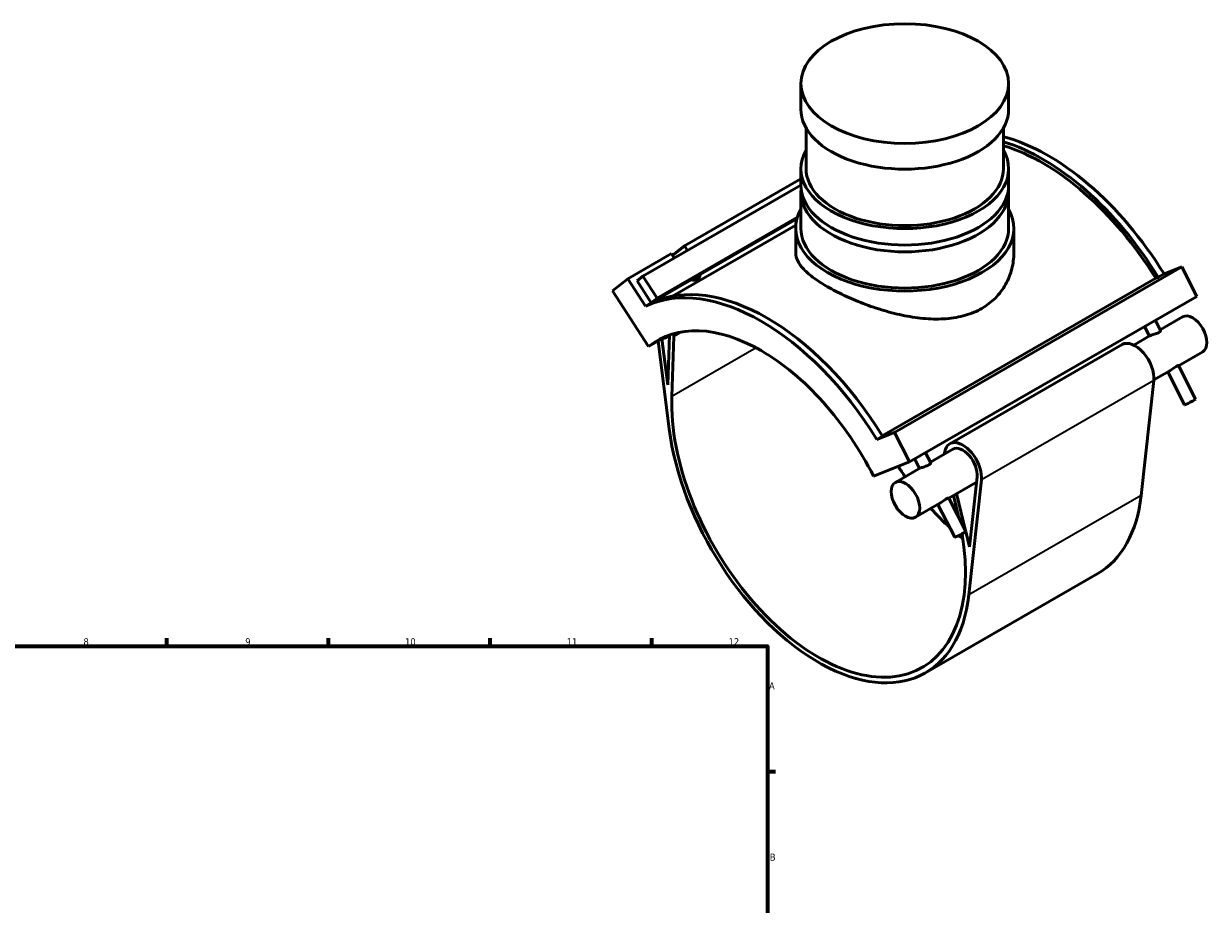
# Model space of a CAD drawing. Header units: millimetres. Extents: x -15 to 1012, y -66 to 844.
# Tile 4 of 4: x 499 to 1012, y 462 to 844. Entities that reach past the tile are written whole.
import ezdxf

# ---------------------------------------------------------------- set-up
doc = ezdxf.new("R2010")
doc.units = ezdxf.units.MM
for name, color, linetype, lineweight in [('Border (ANSI)', 7, 'Continuous', 70), ('Visible (ANSI)', 7, 'Continuous', 50), ('Visible Narrow (ANSI)', 7, 'Continuous', 35)]:
    doc.layers.add(name, color=color, linetype=linetype, lineweight=lineweight)
doc.styles.add('Note Text (ANSI)', font='tahoma.ttf')

# ---------------------------------------------------------------- blocks, each defined once
blk = doc.blocks.new('Borders Default Border')
at = {"layer": 'Border (ANSI)'}
for p, q in [((560.67, 574), (560.67, 577.45)), ((630.75, 574), (630.75, 577.45)), ((700.83, 574), (700.83, 577.45)), ((770.92, 574), (770.92, 577.45)), ((821, 519.75), (824.45, 519.75))]:
    blk.add_line(p, q, dxfattribs=at)
at = {"layer": 'Border (ANSI)', "flags": 128}
blk.add_lwpolyline([(20, 20), (20, 574), (821, 574), (821, 20), (20, 20)], dxfattribs=at)
at = {"layer": 'Border (ANSI)', "attachment_point": 7, "style": 'Note Text (ANSI)'}
for s, insert, char_height in [('8', (524.63, 574.33), 3.05), ('9', (594.7, 574.34), 3.05), ('10', (663.96, 574.34), 3.048), ('11', (734.04, 574.4), 3.048), ('12', (804.13, 574.4), 3.048), ('A', (821.63, 555.35), 3.05), ('B', (821.99, 481.1), 3.05)]:
    blk.add_mtext(s, dxfattribs=dict(at, insert=insert, char_height=char_height))

msp = doc.modelspace()

# ---------------------------------------------------------------- linework, layer by layer
at = {"layer": 'Visible (ANSI)'}
for p, q in [((835.446, 806.517), (835.446, 817.677)), ((925.446, 806.517), (925.446, 817.677)), ((837.696, 780.764), (837.696, 798.426)), ((923.196, 780.764), (923.196, 798.426)), ((835.446, 773.652), (835.446, 780.764)), ((925.446, 773.652), (925.446, 780.764)), ((835.446, 776.366), (785.062, 747.352)), ((767.031, 734.287), (835.446, 773.684)), ((835.446, 755.012), (835.446, 770.709)), ((925.446, 755.012), (925.446, 770.709)), ((773.188, 724.767), (833.914, 759.737)), ((833.255, 756.371), (779.869, 725.629)), ((833.717, 759.039), (791.844, 734.926)), ((833.196, 744.35), (833.196, 755.012)), ((927.696, 744.35), (927.696, 755.012)), ((779.886, 743.201), (785.062, 747.352)), ((785.062, 747.352), (786.326, 745.398)), ((779.334, 744.054), (760.419, 733.161)), ((780.598, 742.1), (779.334, 744.054)), ((764.447, 732.215), (767.031, 734.287)), ((767.031, 734.287), (773.188, 724.767)), ((787.945, 732.681), (791.844, 734.926)), ((1000.473, 738.256), (876.022, 666.59)), ((990.288, 733.788), (992.777, 735.221)), ((1000.473, 738.256), (992.777, 735.221)), ((1007.018, 725.469), (1000.473, 738.256)), ((753.874, 727.912), (760.419, 733.161)), ((760.419, 733.161), (768.116, 721.262)), ((770.605, 722.696), (764.447, 732.215)), ((787.945, 732.681), (770.605, 722.696)), ((870.721, 665.14), (989.156, 733.342)), ((989.156, 733.342), (990.288, 733.788)), ((753.874, 727.912), (769.47, 703.8)), ((773.188, 724.767), (770.605, 722.696)), ((1007.018, 725.469), (882.567, 653.802)), ((770.605, 722.696), (768.116, 721.262)), ((989.016, 715.102), (991.246, 710.746)), ((1000.835, 716.621), (991.106, 711.018)), ((769.47, 703.8), (777.503, 708.426)), ((778.468, 708.781), (777.741, 687.249)), ((778.458, 708.476), (777.926, 708.169)), ((986.554, 708.397), (979.639, 704.415)), ((984.331, 712.404), (986.421, 708.32)), ((773.549, 706.149), (778.369, 668.189)), ((777.741, 687.249), (775.218, 707.111)), ((779.518, 682.201), (780.394, 708.143)), ((974.597, 704.627), (899.927, 661.627)), ((1009.541, 701.502), (999.065, 695.469)), ((995.261, 693.279), (988.346, 689.297)), ((999.047, 695.504), (1006.465, 681.011)), ((988.318, 689.004), (982.869, 639.308)), ((994.38, 692.771), (1001.658, 678.551)), ((876.022, 666.59), (868.326, 663.555)), ((868.326, 663.555), (870.815, 664.988)), ((882.567, 653.802), (876.022, 666.59)), ((891.685, 653.412), (889.455, 657.769)), ((901.274, 659.288), (891.546, 653.685)), ((866.971, 647.653), (882.567, 653.802)), ((886.86, 650.987), (884.77, 655.071)), ((886.994, 651.064), (876.384, 644.954)), ((911.752, 647.357), (908.433, 617.091)), ((911.498, 645.043), (899.504, 638.136)), ((908.198, 596.308), (913.648, 646.004)), ((906.904, 623.678), (899.486, 638.171)), ((901.539, 639.308), (903.628, 630.68)), ((906.779, 623.923), (902.868, 640.073)), ((895.7, 635.945), (885.09, 629.836)), ((902.097, 621.218), (894.819, 635.438)), ((908.433, 617.091), (906.856, 623.603)), ((964.042, 605.432), (889.371, 562.432))]:
    msp.add_line(p, q, dxfattribs=at)
for centre, major_axis, ratio in [((880.446, 817.677), (-45, 0), 0.5758617), ((880.737, 637.395), (-4.353, 7.559), 0.5780931)]:
    msp.add_ellipse(centre, major_axis=major_axis, ratio=ratio, dxfattribs=at)
for centre, major_axis, ratio, start_param, end_param in [((880.446, 806.517), (-45, 0), 0.5758617, 0, 3.1415927), ((942.672, 700.097), (52.683, -91.485), 0.5780931, 1.6222925, 2.6220743), ((940.182, 698.664), (52.683, -91.485), 0.5780931, 1.6222925, 2.5876883), ((940.182, 698.664), (-51.65, 89.691), 0.5780931, 4.7666395, 5.7339571), ((880.446, 780.764), (-45, 0), 0.5758617, 5.9656249, 9.7423384), ((880.446, 780.764), (-42.75, 0), 0.5758617, 0, 3.1415927), ((880.446, 770.709), (-45, 0), 0.5758617, 6.226367, 9.4815963), ((880.446, 773.652), (-45, 0), 0.5758617, 0, 3.1415927), ((880.446, 755.012), (-47.25, 0), 0.5758617, 5.9733407, 9.7346226), ((880.446, 755.012), (-45, 0), 0.5758617, 0, 3.1415927), ((818.221, 628.431), (-52.683, 91.485), 0.5780931, 4.7638852, 6.2355565), ((820.71, 629.864), (-52.683, 91.485), 0.5780931, 4.7638852, 6.2355565), ((788.288, 736.288), (2.534, -3.159), 0.8127267, 5.4093247, 6.9068828), ((818.221, 628.431), (-44.913, 77.993), 0.5780931, 4.6270562, 6.3723855), ((1005.188, 709.061), (-4.353, 7.559), 0.5780931, 3.1415927, 6.2831853), ((776.579, 710.509), (-2.695, 4.68), 0.5780931, 3.890636, 4.1554387), ((980.298, 694.728), (-5.7, 9.899), 0.5780931, 3.8102337, 6.2831853), ((843.111, 642.764), (44.913, -77.993), 0.5780931, 3.890636, 7.2853947), ((1004.062, 679.781), (2.403, 1.23), 0.0695446, 3.1415927, 6.2831853), ((843.111, 642.764), (46.26, -80.332), 0.5780931, 4.0860211, 6.9518263), ((905.627, 651.728), (-5.7, 9.899), 0.5780931, 3.8102337, 6.985055), ((905.627, 651.728), (-4.353, 7.559), 0.5780931, 3.8102337, 6.2831853), ((917.781, 685.764), (44.913, -77.993), 0.5780931, 4.8163879, 4.8765292), ((917.781, 685.764), (46.26, -80.332), 0.5780931, 0, 0.668641), ((917.781, 685.764), (44.913, -77.993), 0.5780931, 5.0777112, 5.2159281), ((843.111, 642.764), (44.913, -77.993), 0.5780931, 1.0881113, 1.1018909), ((904.501, 622.448), (-2.403, -1.23), 0.0695446, 0, 3.1415927), ((917.781, 685.764), (44.913, -77.993), 0.5780931, 5.2799775, 5.307525)]:
    msp.add_ellipse(centre, major_axis=major_axis, ratio=ratio, start_param=start_param, end_param=end_param, dxfattribs=at)
for points, knots in [([(833.196, 744.35), (833.196, 743.241), (833.473, 742.085), (834.648, 739.701), (835.546, 738.471), (837.938, 735.967), (839.435, 734.689), (842.918, 732.139), (844.905, 730.867), (849.166, 728.413), (851.566, 727.159), (856.772, 724.706), (859.576, 723.507), (865.398, 721.28), (868.422, 720.251), (874.481, 718.47), (877.517, 717.718), (883.38, 716.562), (886.418, 716.116), (892.475, 715.639), (895.496, 715.609), (901.313, 716.066), (904.115, 716.553), (909.32, 718.059), (911.723, 719.079), (913.857, 720.308)], [18.0977069, 18.0977069, 18.0977069, 18.0977069, 19.0016097, 19.0016097, 19.9055126, 19.9055126, 20.8094154, 20.8094154, 21.7133183, 21.7133183, 22.6172211, 22.6172211, 23.5211239, 23.5211239, 24.4250268, 24.4250268, 25.3289296, 25.3289296, 26.23447, 26.23447, 27.1400103, 27.1400103, 28.0455507, 28.0455507, 28.951091, 28.951091, 28.951091, 28.951091]), ([(913.857, 720.308), (915.991, 721.537), (917.978, 723.045), (921.46, 726.542), (922.955, 728.529), (925.346, 732.799), (926.243, 735.084), (927.419, 739.726), (927.696, 742.082), (927.696, 744.35)], [0, 0, 0, 0, 0.9055403, 0.9055403, 1.8110807, 1.8110807, 2.716621, 2.716621, 3.6221614, 3.6221614, 3.6221614, 3.6221614]), ([(990.435, 709.837), (990.194, 709.698), (989.89, 709.557), (989.233, 709.3), (988.881, 709.184), (988.236, 708.983), (987.9, 708.884), (987.309, 708.7), (987.054, 708.615), (986.737, 708.49), (986.629, 708.44), (986.555, 708.397)], [0, 0, 0, 0, 0.10245334, 0.10245334, 0.20490668, 0.20490668, 0.30732523, 0.30732523, 0.40974378, 0.40974378, 0.48270427, 0.48270427, 0.48270427, 0.48270427]), ([(991.245, 710.745), (991.261, 710.715), (991.265, 710.679), (991.243, 710.545), (991.168, 710.415), (990.885, 710.13), (990.677, 709.976), (990.435, 709.837)], [1.38946755, 1.38946755, 1.38946755, 1.38946755, 1.43406844, 1.43406844, 1.53652178, 1.53652178, 1.63897512, 1.63897512, 1.63897512, 1.63897512]), ([(775.567, 707.312), (775.836, 707.345), (776.083, 707.399), (776.843, 707.617), (777.31, 707.829), (777.82, 708.109), (777.873, 708.139), (777.926, 708.169)], [1.08001995, 1.08001995, 1.08001995, 1.08001995, 1.22009852, 1.22009852, 1.53425779, 1.53425779, 1.57079633, 1.57079633, 1.57079633, 1.57079633]), ([(995.261, 693.279), (995.331, 693.319), (995.403, 693.363), (995.738, 693.572), (996.022, 693.771), (996.569, 694.162), (996.869, 694.381), (997.451, 694.784), (997.734, 694.967), (997.976, 695.106)], [1.30219183, 1.30219183, 1.30219183, 1.30219183, 1.33164989, 1.33164989, 1.43406844, 1.43406844, 1.53652178, 1.53652178, 1.63897512, 1.63897512, 1.63897512, 1.63897512]), ([(997.976, 695.106), (998.217, 695.245), (998.447, 695.357), (998.804, 695.495), (998.932, 695.523), (999.023, 695.521), (999.041, 695.515), (999.046, 695.504)], [0, 0, 0, 0, 0.10245334, 0.10245334, 0.20490668, 0.20490668, 0.24950757, 0.24950757, 0.24950757, 0.24950757]), ([(891.685, 653.412), (891.7, 653.382), (891.704, 653.346), (891.683, 653.212), (891.608, 653.082), (891.325, 652.797), (891.116, 652.643), (890.633, 652.365), (890.329, 652.223), (889.672, 651.967), (889.32, 651.851), (888.676, 651.65), (888.34, 651.551), (887.748, 651.367), (887.493, 651.281), (887.177, 651.156), (887.069, 651.107), (886.994, 651.064)], [0.56997999, 0.56997999, 0.56997999, 0.56997999, 0.61458088, 0.61458088, 0.71703422, 0.71703422, 0.81948756, 0.81948756, 0.9219409, 0.9219409, 1.02439424, 1.02439424, 1.12681279, 1.12681279, 1.22923134, 1.22923134, 1.30219183, 1.30219183, 1.30219183, 1.30219183]), ([(895.7, 635.946), (895.77, 635.986), (895.843, 636.03), (896.177, 636.239), (896.462, 636.438), (897.009, 636.829), (897.308, 637.048), (897.89, 637.45), (898.173, 637.633), (898.656, 637.912), (898.886, 638.024), (899.244, 638.162), (899.371, 638.19), (899.463, 638.188), (899.48, 638.182), (899.486, 638.171)], [0.48270427, 0.48270427, 0.48270427, 0.48270427, 0.51216233, 0.51216233, 0.61458088, 0.61458088, 0.71703422, 0.71703422, 0.81948756, 0.81948756, 0.9219409, 0.9219409, 1.02439424, 1.02439424, 1.06899513, 1.06899513, 1.06899513, 1.06899513])]:
    msp.add_open_spline(points, degree=3, knots=knots, dxfattribs=at)
at = {"layer": 'Visible Narrow (ANSI)'}
for p, q in [((783.888, 710.155), (780.394, 708.143)), ((816.031, 703.228), (779.518, 682.201)), ((988.318, 689.004), (913.648, 646.004)), ((982.869, 639.308), (908.198, 596.308))]:
    msp.add_line(p, q, dxfattribs=at)
msp.add_ellipse((776.579, 710.509), major_axis=(1.347, -2.34), ratio=0.5780931, start_param=0, end_param=0.4560321, dxfattribs=at)

# ---------------------------------------------------------------- block references
msp.add_blockref('Borders Default Border', (0, 0))

doc.saveas('drawing.dxf')
